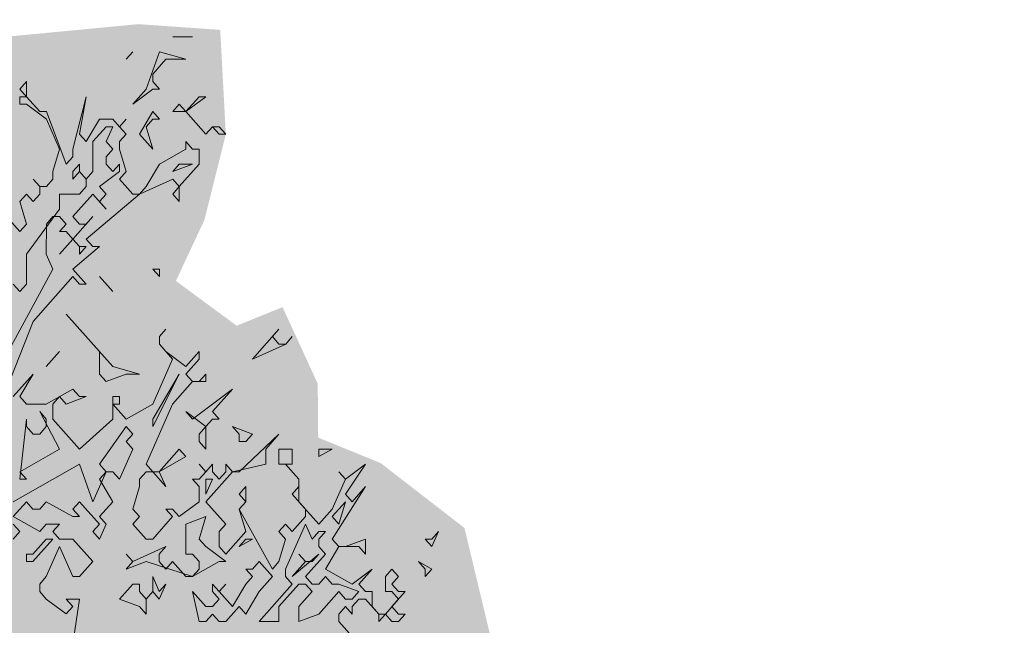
# Model space of a CAD drawing. Header units: metres. Extents: x -111 to -1, y -8 to 26.
# Tile 185 of 209: x -8 to -6.32, y 4.67 to 5.7. Entities that reach past the tile are written whole.
import ezdxf

# ---------------------------------------------------------------- set-up
doc = ezdxf.new("R2010")
doc.units = ezdxf.units.M
doc.header["$MEASUREMENT"] = 0
doc.layers.add('60 Pflanzen außen', color=7, linetype='Continuous')
doc.layers.add('94 Genehmigungsplanung Bemaßung', color=7, linetype='Continuous')
doc.styles.add('ERSTELLTER_STIL_2', font='arial.ttf')
doc.dimstyles.new('ERSTELLTER_STIL__1', dxfattribs={"dimtxt": 0.25, "dimasz": 0.19, "dimexe": 0.18, "dimexo": 0.1, "dimgap": 0, "dimtad": 1, "dimtih": 1, "dimtoh": 1, "dimzin": 0, "dimdsep": 46, "dimtxsty": 'ERSTELLTER_STIL_2', "dimblk": 'ARROWHEAD_6', "dimblk1": 'ARROWHEAD_6', "dimblk2": 'ARROWHEAD_6', "dimcen": 0.09, "dimclrd": 7, "dimclre": 7, "dimclrt": 7, "dimazin": 0, "dimtfac": 1, "dimtdec": 4, "dimtmove": 0, "dimatfit": 3, "dimfxl": 1, "dimtolj": 1, "dimtzin": 0, "dimarcsym": 0})

# ---------------------------------------------------------------- blocks, each defined once
blk = doc.blocks.new('Laubbäume 27[6]_1', base_point=(-8.3502, -0.2668))
at = {"layer": '60 Pflanzen außen', "linetype": 'Continuous', "lineweight": 0, "true_color": 0xffffff}
blk.add_hatch(color=7, dxfattribs=at).paths.add_polyline_path([(-6.6475, 2.5065), (-6.8906, 2.5734), (-6.9676, 2.7181), (-7.1273, 2.91), (-7.1854, 2.995), (-7.1443, 3.0471), (-7.0934, 3.006), (-6.9603, 2.9292), (-6.97, 2.8195), (-6.8877, 2.7456), (-6.8078, 2.8469), (-6.5923, 2.8497), (-6.5705, 3.0827), (-6.5801, 3.2471), (-6.5341, 3.3623), (-6.6067, 3.5213), (-6.7472, 3.6063), (-6.7956, 3.5788), (-6.815, 3.524), (-6.9063, 3.4876), (-6.9312, 3.6255), (-6.8634, 3.6775), (-6.7786, 3.8173), (-6.9795, 3.9483), (-6.9359, 4.1436), (-7.1587, 4.2395), (-7.2472, 4.3596), (-7.1661, 4.5142), (-7.2428, 4.8339), (-7.3857, 4.9445), (-7.4921, 4.9878), (-7.4929, 5.0797), (-7.5528, 5.2101), (-7.6311, 5.1785), (-7.7346, 5.2548), (-7.6859, 5.3589), (-7.6495, 5.5048), (-7.6591, 5.6825), (-7.7985, 5.6923), (-8.0234, 5.6709), (-8.1907, 5.6365), (-8.4362, 5.5182), (-8.4696, 5.3898), (-8.6556, 5.3569), (-8.6725, 5.3004), (-8.5655, 5.199), (-8.6963, 5.1365), (-8.7892, 5.1201), (-8.7922, 5.0543), (-8.8841, 5.0148), (-9.0304, 4.7648), (-9.0014, 4.5839), (-8.9288, 4.4721), (-8.9026, 4.3602), (-9.0217, 4.3931), (-9.1467, 4.4326), (-9.1588, 4.7287), (-9.3325, 4.9228), (-9.4081, 4.9129), (-9.5999, 4.5421), (-9.6289, 4.3998), (-9.7277, 4.2715), (-9.5678, 4.1386), (-9.3892, 3.9401), (-9.3493, 3.8315), (-9.4185, 3.7174), (-9.5105, 3.7545), (-9.5629, 3.8178), (-9.5716, 3.6712), (-9.6152, 3.5988), (-9.739, 3.7108), (-9.862, 3.7222), (-9.8201, 3.4759), (-10.0972, 3.4227), (-10.2469, 3.3386), (-10.3027, 3.1333), (-10.3139, 2.9644), (-10.3097, 2.7417), (-10.3013, 2.5665), (-10.1089, 2.3722), (-10.1257, 2.287), (-10.0294, 2.2017), (-10.0336, 2.0691), (-9.9385, 1.9105), (-9.7785, 1.818), (-9.9375, 1.6664), (-9.8705, 1.5385), (-9.812, 1.6427), (-9.7268, 1.6948), (-9.6488, 1.5054), (-9.661, 1.3656), (-9.5538, 1.3451), (-9.699, 1.2022), (-9.7618, 1.079), (-9.7535, 0.8517), (-9.5797, 0.8845), (-9.4074, 0.7906), (-9.395, 0.6372), (-9.2824, 0.4755), (-9.1933, 0.3727), (-9.115, 0.4201), (-9.0703, 0.7085), (-9.0284, 0.7796), (-8.9726, 0.7203), (-8.9029, 0.748), (-8.8626, 0.7614), (-8.875, 0.9216), (-8.7495, 1.044), (-8.6798, 1.044), (-8.5299, 0.9848), (-8.4671, 0.969), (-8.2958, 0.8165), (-8.2505, 0.4971), (-8.2845, 0.3821), (-8.2619, 0.2288), (-8.2732, 0.0883), (-8.2619, 0.05), (-8.2732, -0.0139), (-8.2619, -0.0267), (-8.2846, -0.18), (-8.3072, -0.2311), (-8.2619, -0.2183), (-8.2393, -0.1928), (-8.1826, -0.2311), (-8.1486, -0.2183), (-8.1373, -0.2055), (-8.1033, -0.2311), (-8.092, -0.2439), (-8.0466, -0.2311), (-8.0126, -0.2311), (-8.0466, -0.1672), (-8.0576, 0.0931), (-8.0466, 0.2032), (-8.0579, 0.216), (-8.0466, 0.2288), (-8.0692, 0.3821), (-8.0525, 0.4573), (-7.9431, 0.413), (-7.8131, 0.3147), (-7.7695, 0.3443), (-7.7538, 0.4166), (-7.7085, 0.4725), (-7.6765, 0.3903), (-7.617, 0.3376), (-7.5457, 0.3732), (-7.5219, 0.4934), (-7.5372, 0.7254), (-7.4614, 0.6977), (-7.4818, 0.8034), (-7.4207, 0.8582), (-7.3971, 0.9361), (-7.3153, 0.9443), (-7.3063, 0.8721), (-7.2478, 0.831), (-7.2417, 0.6985), (-7.1489, 0.5614), (-7.0279, 0.7396), (-7.0864, 0.8972), (-7.2158, 1.0956), (-7.1549, 1.1325), (-6.9835, 0.9338), (-6.9088, 0.9634), (-7.0359, 1.1531), (-7.0343, 1.3175), (-6.9552, 1.2604), (-6.82, 1.4089), (-6.9209, 1.6396), (-6.8665, 1.6533), (-6.7736, 1.6031), (-6.6979, 1.6728), (-6.7711, 1.9357), (-6.7115, 2.0427), (-6.6098, 2.1413), (-6.589, 2.2701)])
at = {"layer": '60 Pflanzen außen', "color": 8, "linetype": 'Continuous', "lineweight": 18}
for p, q in [((-7.7061, 5.6709), (-7.7401, 5.6709)), ((-7.7401, 5.6709), (-7.7061, 5.6709)), ((-7.8081, 5.6454), (-7.8194, 5.6326)), ((-7.8194, 5.6326), (-7.8081, 5.6454)), ((-7.7628, 5.6454), (-7.7855, 5.5815)), ((-7.7175, 5.6326), (-7.7628, 5.6454)), ((-7.7741, 5.607), (-7.7515, 5.6326)), ((-7.7515, 5.6326), (-7.7175, 5.6326)), ((-7.7741, 5.5943), (-7.7741, 5.607)), ((-7.9894, 5.5943), (-8.0007, 5.5815)), ((-7.9894, 5.5687), (-7.9894, 5.5943)), ((-7.7628, 5.5815), (-7.7741, 5.5943)), ((-8.0007, 5.5815), (-7.9894, 5.5687)), ((-7.8081, 5.5559), (-7.7741, 5.5815)), ((-7.7855, 5.5815), (-7.8081, 5.5559)), ((-7.7741, 5.5815), (-7.7628, 5.5815)), ((-8.0007, 5.5687), (-8.0008, 5.556)), ((-8.0008, 5.556), (-7.9894, 5.556)), ((-7.9894, 5.5687), (-8.0007, 5.5687)), ((-7.9668, 5.5432), (-7.9894, 5.5687)), ((-7.9894, 5.556), (-7.9554, 5.5304)), ((-7.8874, 5.5687), (-7.9101, 5.4793)), ((-7.8988, 5.5049), (-7.8874, 5.5687)), ((-7.7288, 5.5559), (-7.7401, 5.5432)), ((-7.7175, 5.5432), (-7.7288, 5.5559)), ((-7.7175, 5.5432), (-7.6835, 5.5687)), ((-7.6948, 5.5687), (-7.7175, 5.5432)), ((-7.6835, 5.5687), (-7.6948, 5.5687)), ((-7.9554, 5.5432), (-7.9668, 5.5432)), ((-7.9214, 5.4538), (-7.9554, 5.5432)), ((-7.7741, 5.5432), (-7.7968, 5.5048)), ((-7.7628, 5.5304), (-7.7741, 5.5432)), ((-7.7401, 5.5432), (-7.7175, 5.5432)), ((-7.7175, 5.5432), (-7.6835, 5.5048)), ((-7.6835, 5.5048), (-7.7175, 5.5432)), ((-7.9554, 5.5304), (-7.9328, 5.4793)), ((-7.8648, 5.5304), (-7.8874, 5.4921)), ((-7.8421, 5.5304), (-7.8648, 5.5304)), ((-7.8308, 5.5176), (-7.8421, 5.5304)), ((-7.8308, 5.5176), (-7.8195, 5.5304)), ((-7.8195, 5.5304), (-7.8308, 5.5176)), ((-7.7855, 5.5176), (-7.7741, 5.5304)), ((-7.7741, 5.5304), (-7.7628, 5.5304)), ((-7.8874, 5.4921), (-7.8988, 5.5049)), ((-7.8534, 5.5176), (-7.8761, 5.4921)), ((-7.8535, 5.4921), (-7.8421, 5.5176)), ((-7.8421, 5.5176), (-7.8534, 5.5176)), ((-7.8195, 5.5048), (-7.8308, 5.5176)), ((-7.8308, 5.4921), (-7.8195, 5.5048)), ((-7.7968, 5.5048), (-7.7741, 5.4793)), ((-7.7741, 5.4793), (-7.7855, 5.5176)), ((-7.6835, 5.5048), (-7.6722, 5.5176)), ((-7.6722, 5.5176), (-7.6835, 5.5048)), ((-7.6722, 5.5176), (-7.6608, 5.5048)), ((-7.6608, 5.5176), (-7.6722, 5.5176)), ((-7.6495, 5.5048), (-7.6608, 5.5176)), ((-7.6608, 5.5048), (-7.6495, 5.5048)), ((-7.8761, 5.4921), (-7.8761, 5.441)), ((-7.8421, 5.4793), (-7.8535, 5.4921)), ((-7.8308, 5.4793), (-7.8308, 5.4921)), ((-7.7061, 5.4793), (-7.7175, 5.4921)), ((-7.7175, 5.4921), (-7.7175, 5.4793)), ((-7.9328, 5.4793), (-7.9441, 5.441)), ((-7.9101, 5.4793), (-7.9101, 5.4665)), ((-7.8535, 5.4665), (-7.8421, 5.4793)), ((-7.8195, 5.441), (-7.8308, 5.4793)), ((-7.7175, 5.4793), (-7.7628, 5.4537)), ((-7.6948, 5.4793), (-7.7061, 5.4793)), ((-7.6948, 5.4537), (-7.6948, 5.4793)), ((-7.9101, 5.4665), (-7.9214, 5.4538)), ((-7.8535, 5.4537), (-7.8535, 5.4665)), ((-7.9441, 5.441), (-7.9441, 5.4282)), ((-7.8988, 5.4538), (-7.9101, 5.441)), ((-7.9101, 5.441), (-7.9101, 5.4282)), ((-7.9101, 5.4282), (-7.8988, 5.441)), ((-7.8988, 5.441), (-7.8988, 5.4538)), ((-7.8875, 5.4282), (-7.8988, 5.441)), ((-7.8988, 5.441), (-7.8875, 5.4282)), ((-7.8761, 5.441), (-7.8875, 5.4282)), ((-7.8648, 5.4154), (-7.8308, 5.441)), ((-7.8421, 5.441), (-7.8535, 5.4537)), ((-7.8308, 5.4537), (-7.8421, 5.441)), ((-7.8308, 5.441), (-7.8308, 5.4537)), ((-7.8308, 5.4282), (-7.8195, 5.441)), ((-7.7628, 5.4537), (-7.7855, 5.4154)), ((-7.7401, 5.441), (-7.7061, 5.4537)), ((-7.7288, 5.4537), (-7.7401, 5.441)), ((-7.7288, 5.4154), (-7.6948, 5.4537)), ((-7.7061, 5.4537), (-7.7288, 5.4537)), ((-7.9668, 5.4154), (-7.9781, 5.4282)), ((-7.9781, 5.4282), (-7.9668, 5.4154)), ((-7.9441, 5.4282), (-7.9554, 5.4154)), ((-7.8875, 5.4282), (-7.8875, 5.4154)), ((-7.8081, 5.4026), (-7.8308, 5.4282)), ((-7.7968, 5.4026), (-7.7401, 5.4282)), ((-7.7401, 5.4282), (-7.7288, 5.4154)), ((-7.9554, 5.4154), (-7.9668, 5.4154)), ((-7.9668, 5.4154), (-7.9668, 5.4027)), ((-7.8875, 5.4154), (-7.8988, 5.4027)), ((-7.8535, 5.4026), (-7.8648, 5.4154)), ((-7.7855, 5.4154), (-7.7968, 5.4026)), ((-7.7288, 5.4154), (-7.7401, 5.4026)), ((-7.7288, 5.3899), (-7.7288, 5.4154)), ((-8.0008, 5.3388), (-8.0461, 5.3899)), ((-7.9894, 5.4027), (-8.0008, 5.3899)), ((-8.0008, 5.3899), (-7.9894, 5.3516)), ((-7.9781, 5.3899), (-7.9894, 5.4027)), ((-7.9668, 5.4027), (-7.9781, 5.3899)), ((-7.8988, 5.4027), (-7.9328, 5.4027)), ((-7.9328, 5.4027), (-7.9328, 5.3771)), ((-7.9101, 5.3643), (-7.8761, 5.4026)), ((-7.8875, 5.326), (-7.7968, 5.4026)), ((-7.8761, 5.4026), (-7.8535, 5.3771)), ((-7.8648, 5.3899), (-7.8535, 5.4026)), ((-7.8535, 5.3771), (-7.8648, 5.3899)), ((-7.7968, 5.4026), (-7.8081, 5.4026)), ((-7.7401, 5.4026), (-7.7288, 5.3899)), ((-7.9328, 5.3771), (-7.9894, 5.3005)), ((-7.9554, 5.3516), (-7.9441, 5.3643)), ((-7.9441, 5.3643), (-7.9328, 5.3643)), ((-7.9328, 5.3643), (-7.9215, 5.3516)), ((-7.9101, 5.326), (-7.8761, 5.3643)), ((-7.8988, 5.3516), (-7.9101, 5.3643)), ((-7.8761, 5.3643), (-7.8875, 5.3515)), ((-7.9894, 5.3516), (-8.0008, 5.3388)), ((-7.9555, 5.3005), (-7.9554, 5.3516)), ((-7.9215, 5.3516), (-7.9328, 5.3388)), ((-7.9328, 5.3388), (-7.9215, 5.3388)), ((-7.9215, 5.3388), (-7.9101, 5.326)), ((-7.8875, 5.3515), (-7.8988, 5.3516)), ((-7.9101, 5.326), (-7.9328, 5.3005)), ((-7.9328, 5.3005), (-7.9101, 5.326)), ((-7.9101, 5.326), (-7.8988, 5.3132)), ((-7.8988, 5.3132), (-7.9101, 5.326)), ((-7.8761, 5.3132), (-7.8875, 5.326)), ((-7.9101, 5.2749), (-7.8648, 5.3132)), ((-7.8988, 5.3132), (-7.8988, 5.3005)), ((-7.8988, 5.3005), (-7.8875, 5.3132)), ((-7.8875, 5.3132), (-7.8988, 5.3132)), ((-7.8648, 5.3132), (-7.8761, 5.3132)), ((-7.9894, 5.3005), (-7.9894, 5.2494)), ((-7.9441, 5.2749), (-7.9555, 5.3005)), ((-8.0348, 5.1088), (-7.9441, 5.2749)), ((-7.8875, 5.2493), (-7.9101, 5.2749)), ((-7.7628, 5.2749), (-7.7742, 5.2749)), ((-7.7742, 5.2749), (-7.7628, 5.2621)), ((-7.7628, 5.2621), (-7.7628, 5.2749)), ((-7.9781, 5.1855), (-7.9101, 5.2621)), ((-7.9101, 5.2621), (-7.8988, 5.2494)), ((-7.8421, 5.2366), (-7.8648, 5.2621)), ((-7.8648, 5.2621), (-7.8421, 5.2366)), ((-8.0008, 5.2366), (-8.0121, 5.2494)), ((-7.9894, 5.2494), (-8.0008, 5.2366)), ((-7.8988, 5.2494), (-7.8875, 5.2493)), ((-7.8422, 5.1088), (-7.9215, 5.1983)), ((-7.9215, 5.1983), (-7.8648, 5.1344)), ((-8.0235, 5.0705), (-7.9781, 5.1855)), ((-7.7628, 5.1599), (-7.7515, 5.1727)), ((-7.7515, 5.1727), (-7.7628, 5.1599)), ((-7.5589, 5.1727), (-7.6042, 5.1216)), ((-7.5702, 5.1599), (-7.5589, 5.1727)), ((-7.7628, 5.1471), (-7.7628, 5.1599)), ((-7.7628, 5.1599), (-7.7628, 5.1471)), ((-7.5589, 5.1471), (-7.5702, 5.1599)), ((-7.5475, 5.1471), (-7.5362, 5.1599)), ((-7.5362, 5.1599), (-7.5475, 5.1471)), ((-7.7515, 5.1344), (-7.7628, 5.1471)), ((-7.7628, 5.1471), (-7.7402, 5.1216)), ((-7.6042, 5.1216), (-7.5475, 5.1471)), ((-7.5475, 5.1471), (-7.5589, 5.1471)), ((-7.9328, 5.1344), (-7.9555, 5.1088)), ((-7.9555, 5.1088), (-7.9328, 5.1344)), ((-7.8648, 5.1344), (-7.8648, 5.096)), ((-7.7402, 5.1216), (-7.7742, 5.0449)), ((-7.7175, 5.1088), (-7.7515, 5.1344)), ((-7.6948, 5.1344), (-7.7175, 5.1088)), ((-7.7175, 5.096), (-7.6949, 5.1216)), ((-7.6949, 5.1216), (-7.6948, 5.1344)), ((-7.7968, 5.096), (-7.8422, 5.1088)), ((-7.9781, 5.0961), (-8.0121, 5.0577)), ((-8.0008, 5.0577), (-7.9781, 5.0961)), ((-7.8648, 5.096), (-7.8535, 5.0833)), ((-7.8535, 5.0833), (-7.8195, 5.096)), ((-7.8195, 5.096), (-7.7968, 5.096)), ((-7.7742, 5.0066), (-7.7288, 5.096)), ((-7.7288, 5.096), (-7.7742, 5.0194)), ((-7.7062, 5.0833), (-7.7175, 5.096)), ((-7.6835, 5.096), (-7.6949, 5.0833)), ((-7.6835, 5.0833), (-7.6835, 5.096)), ((-7.9101, 5.0705), (-7.9555, 5.045)), ((-7.8988, 5.0577), (-7.9101, 5.0705)), ((-7.7402, 5.0449), (-7.7062, 5.0833)), ((-7.7062, 5.0833), (-7.6835, 5.0833)), ((-7.6949, 5.0833), (-7.7062, 5.0833)), ((-7.6382, 5.0705), (-7.7062, 5.0194)), ((-7.6722, 5.0322), (-7.6382, 5.0705)), ((-7.9895, 5.045), (-8.0008, 5.0577)), ((-7.9441, 5.045), (-7.9328, 5.0577)), ((-7.9328, 5.0577), (-7.9215, 5.045)), ((-7.9215, 5.045), (-7.8875, 5.0577)), ((-7.8875, 5.0577), (-7.8988, 5.0577)), ((-7.8308, 5.0577), (-7.8422, 5.0577)), ((-7.8422, 5.0577), (-7.8422, 5.0194)), ((-7.8308, 5.0449), (-7.8308, 5.0577)), ((-7.9555, 5.045), (-7.9895, 5.045)), ((-7.9441, 5.0194), (-7.9441, 5.045)), ((-7.8195, 5.0194), (-7.8422, 5.0449)), ((-7.8422, 5.0449), (-7.8308, 5.0449)), ((-7.7742, 5.0449), (-7.8195, 5.0194)), ((-7.7855, 4.9427), (-7.7402, 5.0449)), ((-7.9895, 5.0194), (-8.0008, 4.9172)), ((-7.9895, 5.0066), (-7.9895, 5.0194)), ((-7.9328, 4.9683), (-7.9668, 5.0322)), ((-7.9668, 5.0322), (-7.9555, 5.0194)), ((-7.9555, 5.0194), (-7.9555, 5.0066)), ((-7.8988, 4.9683), (-7.9441, 5.0194)), ((-7.8422, 5.0194), (-7.8988, 4.9683)), ((-7.7742, 5.0194), (-7.7742, 5.0066)), ((-7.7175, 5.0322), (-7.6835, 5.0066)), ((-7.7062, 5.0194), (-7.7175, 5.0322)), ((-7.6835, 5.0066), (-7.6722, 5.0194)), ((-7.6609, 5.0194), (-7.6722, 5.0322)), ((-7.6722, 5.0194), (-7.6609, 5.0194)), ((-7.9781, 4.9939), (-7.9895, 5.0066)), ((-7.9555, 5.0066), (-7.9668, 4.9939)), ((-7.8195, 5.0066), (-7.8648, 4.9427)), ((-7.8082, 4.9938), (-7.8195, 5.0066)), ((-7.6835, 5.0066), (-7.6949, 4.9938)), ((-7.6835, 4.9683), (-7.6835, 5.0066)), ((-7.6042, 4.9938), (-7.6382, 5.0066)), ((-7.6382, 5.0066), (-7.6269, 4.9938)), ((-7.9668, 4.9939), (-7.9781, 4.9939)), ((-7.8195, 4.9811), (-7.8082, 4.9938)), ((-7.6949, 4.9938), (-7.6949, 4.9811)), ((-7.5589, 4.9938), (-7.6269, 4.9293)), ((-7.6269, 4.9938), (-7.6269, 4.981)), ((-7.6155, 4.981), (-7.6042, 4.9938)), ((-7.5816, 4.9683), (-7.5589, 4.9938)), ((-8.0008, 4.9293), (-7.9328, 4.9683)), ((-7.8308, 4.9172), (-7.8082, 4.9683)), ((-7.8082, 4.9683), (-7.8195, 4.9811)), ((-7.7289, 4.9683), (-7.7629, 4.9293)), ((-7.7175, 4.9555), (-7.7289, 4.9683)), ((-7.6949, 4.9811), (-7.6835, 4.9683)), ((-7.6269, 4.981), (-7.6155, 4.981)), ((-7.5816, 4.9427), (-7.5816, 4.9683)), ((-7.5362, 4.9683), (-7.5589, 4.9683)), ((-7.5589, 4.9683), (-7.5589, 4.9427)), ((-7.5362, 4.9427), (-7.5362, 4.9683)), ((-7.4909, 4.9555), (-7.4682, 4.9683)), ((-7.4682, 4.9683), (-7.4909, 4.9683)), ((-7.4909, 4.9683), (-7.4909, 4.9555)), ((-7.7629, 4.9293), (-7.7175, 4.9555)), ((-7.8988, 4.9428), (-8.0121, 4.8782)), ((-7.8762, 4.8782), (-7.8988, 4.9428)), ((-7.8648, 4.9427), (-7.8535, 4.9293)), ((-7.7742, 4.9293), (-7.7855, 4.9427)), ((-7.6835, 4.9293), (-7.6949, 4.9427)), ((-7.6949, 4.9427), (-7.6835, 4.9293)), ((-7.6722, 4.9427), (-7.6835, 4.9293)), ((-7.6722, 4.9293), (-7.6722, 4.9427)), ((-7.6382, 4.9293), (-7.6495, 4.9427)), ((-7.6495, 4.9427), (-7.6495, 4.9293)), ((-7.6382, 4.9293), (-7.5816, 4.9427)), ((-7.5589, 4.9427), (-7.5476, 4.9427)), ((-7.5249, 4.9172), (-7.5476, 4.9427)), ((-7.5476, 4.9427), (-7.5362, 4.9427)), ((-7.5476, 4.9427), (-7.5249, 4.9172)), ((-7.4456, 4.8916), (-7.4116, 4.9427)), ((-7.4116, 4.9427), (-7.4456, 4.9172)), ((-7.9895, 4.9172), (-8.0008, 4.9293)), ((-8.0008, 4.9172), (-7.9895, 4.9172)), ((-7.8535, 4.9293), (-7.8762, 4.8782)), ((-7.8648, 4.9172), (-7.8535, 4.9293)), ((-7.8422, 4.8782), (-7.8648, 4.9172)), ((-7.8535, 4.9293), (-7.8422, 4.9293)), ((-7.8422, 4.9293), (-7.8308, 4.9172)), ((-7.7969, 4.9172), (-7.7855, 4.9293)), ((-7.7969, 4.9044), (-7.7969, 4.9172)), ((-7.7855, 4.9293), (-7.7742, 4.9293)), ((-7.7742, 4.9293), (-7.7515, 4.9044)), ((-7.7629, 4.9293), (-7.7742, 4.9293)), ((-7.7515, 4.9044), (-7.7629, 4.9293)), ((-7.6949, 4.9172), (-7.7062, 4.9172)), ((-7.7062, 4.9172), (-7.6949, 4.9044)), ((-7.6835, 4.9293), (-7.6949, 4.9172)), ((-7.6835, 4.8782), (-7.6382, 4.9293)), ((-7.6835, 4.8916), (-7.6722, 4.9172)), ((-7.6722, 4.9172), (-7.6835, 4.9172)), ((-7.6835, 4.9172), (-7.6835, 4.8916)), ((-7.6609, 4.9172), (-7.6722, 4.9293)), ((-7.6495, 4.9293), (-7.6609, 4.9172)), ((-7.6269, 4.9293), (-7.6382, 4.9293)), ((-7.5249, 4.8782), (-7.5249, 4.9172)), ((-7.5249, 4.9172), (-7.5249, 4.9044)), ((-7.4456, 4.9172), (-7.4683, 4.8661)), ((-7.4456, 4.9172), (-7.4569, 4.9293)), ((-7.4569, 4.9293), (-7.4456, 4.9172)), ((-7.8082, 4.8661), (-7.7969, 4.9044)), ((-7.6949, 4.9044), (-7.6949, 4.8782)), ((-7.6156, 4.9044), (-7.6269, 4.8916)), ((-7.6156, 4.8782), (-7.6156, 4.9044)), ((-7.5249, 4.9044), (-7.5362, 4.8916)), ((-7.4683, 4.815), (-7.4116, 4.9044)), ((-7.4116, 4.9044), (-7.4343, 4.8782)), ((-7.6269, 4.8916), (-7.6156, 4.8782)), ((-7.5362, 4.8916), (-7.5136, 4.8661)), ((-7.4343, 4.8782), (-7.4456, 4.8916)), ((-8.0121, 4.8533), (-7.9895, 4.8782)), ((-7.9895, 4.8782), (-7.9782, 4.8661)), ((-7.9668, 4.8661), (-7.9555, 4.8782)), ((-7.9555, 4.8782), (-7.9102, 4.8533)), ((-7.9102, 4.8661), (-7.8988, 4.8782)), ((-7.8988, 4.8782), (-7.8648, 4.8405)), ((-7.8648, 4.8533), (-7.8422, 4.8782)), ((-7.6949, 4.8782), (-7.7289, 4.8533)), ((-7.6496, 4.8405), (-7.6835, 4.8782)), ((-7.6269, 4.8661), (-7.6156, 4.8782)), ((-7.6156, 4.8782), (-7.6269, 4.8661)), ((-7.4909, 4.8405), (-7.5249, 4.8782)), ((-7.4456, 4.8782), (-7.4683, 4.8533)), ((-7.4569, 4.8405), (-7.4456, 4.8782)), ((-7.9668, 4.8278), (-8.0121, 4.8533)), ((-7.9782, 4.8661), (-7.9668, 4.8661)), ((-7.8988, 4.8533), (-7.9102, 4.8661)), ((-7.9102, 4.8533), (-7.8988, 4.8533)), ((-7.8535, 4.8405), (-7.8648, 4.8533)), ((-7.7969, 4.8533), (-7.8082, 4.8661)), ((-7.8082, 4.8405), (-7.7969, 4.8533)), ((-7.7402, 4.8533), (-7.7742, 4.815)), ((-7.7402, 4.8661), (-7.7515, 4.8661)), ((-7.7515, 4.8661), (-7.7402, 4.8533)), ((-7.7289, 4.8533), (-7.7402, 4.8661)), ((-7.6835, 4.8533), (-7.7175, 4.8405)), ((-7.6949, 4.815), (-7.6835, 4.8533)), ((-7.5702, 4.7639), (-7.6269, 4.8661)), ((-7.6269, 4.8661), (-7.6156, 4.8277)), ((-7.5136, 4.8533), (-7.5362, 4.8277)), ((-7.5136, 4.8661), (-7.5136, 4.8533)), ((-7.4683, 4.8661), (-7.4909, 4.8405)), ((-7.4683, 4.8533), (-7.4569, 4.8405)), ((-8.0008, 4.8278), (-8.0122, 4.8406)), ((-7.9555, 4.8406), (-7.9668, 4.8278)), ((-7.9328, 4.8406), (-7.9555, 4.8406)), ((-7.9442, 4.8278), (-7.9328, 4.8406)), ((-7.8648, 4.8405), (-7.8762, 4.8278)), ((-7.8648, 4.815), (-7.8535, 4.8405)), ((-7.7855, 4.815), (-7.8082, 4.8405)), ((-7.7175, 4.8405), (-7.7175, 4.7894)), ((-7.6609, 4.8278), (-7.6496, 4.8405)), ((-7.5476, 4.8405), (-7.5589, 4.8277)), ((-7.5362, 4.8277), (-7.5476, 4.8405)), ((-7.5136, 4.8405), (-7.5476, 4.7639)), ((-7.5022, 4.815), (-7.5136, 4.8405)), ((-8.0122, 4.815), (-8.0008, 4.8278)), ((-7.9328, 4.815), (-7.9442, 4.8278)), ((-7.8762, 4.8278), (-7.8648, 4.815)), ((-7.6609, 4.8022), (-7.6609, 4.8278)), ((-7.6156, 4.8277), (-7.6496, 4.7894)), ((-7.5589, 4.8277), (-7.5476, 4.815)), ((-7.4909, 4.8277), (-7.5022, 4.815)), ((-7.4909, 4.815), (-7.4796, 4.8277)), ((-7.4796, 4.8277), (-7.4909, 4.8277)), ((-7.2983, 4.8022), (-7.287, 4.8277)), ((-7.287, 4.8277), (-7.2983, 4.8149)), ((-7.9782, 4.7767), (-7.9442, 4.815)), ((-7.9555, 4.815), (-7.9782, 4.7895)), ((-7.9442, 4.815), (-7.9555, 4.815)), ((-7.9555, 4.7511), (-7.9328, 4.8022)), ((-7.9102, 4.815), (-7.9328, 4.815)), ((-7.9328, 4.8022), (-7.9102, 4.7511)), ((-7.8762, 4.7767), (-7.9102, 4.815)), ((-7.7515, 4.8022), (-7.8082, 4.7767)), ((-7.7742, 4.815), (-7.7855, 4.815)), ((-7.7629, 4.7894), (-7.7515, 4.8022)), ((-7.6835, 4.8022), (-7.6949, 4.815)), ((-7.6496, 4.7767), (-7.6835, 4.8022)), ((-7.6496, 4.7894), (-7.6609, 4.8022)), ((-7.6269, 4.8022), (-7.6042, 4.815)), ((-7.6156, 4.815), (-7.6269, 4.8022)), ((-7.6042, 4.815), (-7.6156, 4.815)), ((-7.5476, 4.815), (-7.5589, 4.7766)), ((-7.4909, 4.8022), (-7.4909, 4.815)), ((-7.4796, 4.7894), (-7.4909, 4.8022)), ((-7.4796, 4.7639), (-7.4569, 4.8022)), ((-7.4569, 4.8022), (-7.4683, 4.815)), ((-7.4569, 4.8022), (-7.4229, 4.8022)), ((-7.4456, 4.8022), (-7.4569, 4.8022)), ((-7.4116, 4.815), (-7.4456, 4.8022)), ((-7.4229, 4.8022), (-7.4116, 4.7894)), ((-7.4116, 4.7894), (-7.4116, 4.815)), ((-7.3096, 4.8149), (-7.2983, 4.8022)), ((-7.2983, 4.8149), (-7.3096, 4.8149)), ((-7.9782, 4.7895), (-7.9895, 4.7895)), ((-7.9895, 4.7895), (-7.9895, 4.7767)), ((-7.8082, 4.7767), (-7.8195, 4.7894)), ((-7.8195, 4.7894), (-7.8082, 4.7767)), ((-7.7629, 4.7767), (-7.7629, 4.7894)), ((-7.7175, 4.7894), (-7.7062, 4.7894)), ((-7.7062, 4.7894), (-7.6949, 4.7767)), ((-7.5362, 4.7511), (-7.4909, 4.7894)), ((-7.5136, 4.7766), (-7.5249, 4.7894)), ((-7.5249, 4.7894), (-7.5136, 4.7766)), ((-7.5136, 4.7511), (-7.4796, 4.7894)), ((-7.4909, 4.7894), (-7.5023, 4.7766)), ((-7.9895, 4.7767), (-7.9782, 4.7767)), ((-7.8988, 4.7511), (-7.8762, 4.7767)), ((-7.8082, 4.7767), (-7.8195, 4.7639)), ((-7.8195, 4.7639), (-7.7855, 4.7767)), ((-7.7855, 4.7767), (-7.7062, 4.7511)), ((-7.7515, 4.7639), (-7.7629, 4.7767)), ((-7.7402, 4.7767), (-7.7515, 4.7639)), ((-7.7175, 4.7511), (-7.7402, 4.7767)), ((-7.7062, 4.7511), (-7.6609, 4.7767)), ((-7.6949, 4.7767), (-7.6949, 4.7639)), ((-7.6609, 4.7767), (-7.6496, 4.7767)), ((-7.5929, 4.7766), (-7.6042, 4.7639)), ((-7.5702, 4.7511), (-7.5929, 4.7766)), ((-7.5589, 4.7766), (-7.5702, 4.7639)), ((-7.5136, 4.7766), (-7.5362, 4.7511)), ((-7.5023, 4.7766), (-7.5136, 4.7766)), ((-7.2983, 4.7638), (-7.321, 4.7766)), ((-7.321, 4.7766), (-7.3096, 4.7638)), ((-7.9668, 4.7384), (-7.9555, 4.7511)), ((-7.9102, 4.7511), (-7.8988, 4.7511)), ((-7.7629, 4.7256), (-7.7742, 4.7511)), ((-7.7742, 4.7511), (-7.7742, 4.7256)), ((-7.7062, 4.7511), (-7.7175, 4.7511)), ((-7.6949, 4.7639), (-7.7062, 4.7511)), ((-7.6156, 4.7639), (-7.6042, 4.7511)), ((-7.6042, 4.7639), (-7.6156, 4.7639)), ((-7.6042, 4.7511), (-7.6156, 4.7383)), ((-7.5929, 4.7255), (-7.5702, 4.7511)), ((-7.5476, 4.7639), (-7.5476, 4.7511)), ((-7.5476, 4.7511), (-7.5363, 4.7383)), ((-7.5023, 4.7383), (-7.5136, 4.7511)), ((-7.4796, 4.7511), (-7.4909, 4.7383)), ((-7.4343, 4.7383), (-7.4796, 4.7639)), ((-7.4683, 4.7383), (-7.4796, 4.7511)), ((-7.4003, 4.7639), (-7.4343, 4.7383)), ((-7.4229, 4.7383), (-7.4003, 4.7639)), ((-7.3663, 4.7639), (-7.3776, 4.7511)), ((-7.3776, 4.7511), (-7.3776, 4.7255)), ((-7.355, 4.7511), (-7.3663, 4.7639)), ((-7.3663, 4.7383), (-7.355, 4.7511)), ((-7.3096, 4.7511), (-7.2983, 4.7638)), ((-7.3096, 4.7638), (-7.3096, 4.7511)), ((-7.9668, 4.7256), (-7.9668, 4.7384)), ((-7.8082, 4.7383), (-7.8309, 4.7128)), ((-7.7969, 4.7383), (-7.8082, 4.7383)), ((-7.7969, 4.7256), (-7.7969, 4.7383)), ((-7.7629, 4.7128), (-7.7515, 4.7383)), ((-7.7515, 4.7383), (-7.7629, 4.7256)), ((-7.6609, 4.7256), (-7.6722, 4.7383)), ((-7.6722, 4.7383), (-7.6722, 4.7256)), ((-7.6609, 4.7256), (-7.6496, 4.7383)), ((-7.6496, 4.7383), (-7.6609, 4.7256)), ((-7.6156, 4.7383), (-7.6382, 4.7)), ((-7.5363, 4.7383), (-7.5929, 4.6744)), ((-7.5589, 4.7), (-7.5249, 4.7383)), ((-7.5249, 4.7383), (-7.5136, 4.7383)), ((-7.5136, 4.7383), (-7.5023, 4.7255)), ((-7.4909, 4.7383), (-7.5023, 4.7383)), ((-7.4569, 4.7383), (-7.4683, 4.7383)), ((-7.4229, 4.7255), (-7.4569, 4.7383)), ((-7.4116, 4.7255), (-7.4229, 4.7383)), ((-7.355, 4.7255), (-7.3663, 4.7383)), ((-7.9555, 4.7128), (-7.9668, 4.7256)), ((-7.7855, 4.7128), (-7.7969, 4.7256)), ((-7.7855, 4.7128), (-7.7742, 4.7256)), ((-7.7742, 4.7256), (-7.7855, 4.7128)), ((-7.7742, 4.7256), (-7.7629, 4.7128)), ((-7.6836, 4.7), (-7.7062, 4.7256)), ((-7.7062, 4.7256), (-7.6949, 4.6745)), ((-7.6722, 4.7256), (-7.6609, 4.7128)), ((-7.6382, 4.7), (-7.6609, 4.7256)), ((-7.6156, 4.6872), (-7.5929, 4.7255)), ((-7.5023, 4.7255), (-7.5249, 4.7)), ((-7.4909, 4.6872), (-7.4569, 4.7255)), ((-7.4569, 4.7255), (-7.4456, 4.7128)), ((-7.4343, 4.7128), (-7.4229, 4.7255)), ((-7.4003, 4.7255), (-7.4116, 4.7255)), ((-7.4003, 4.7), (-7.4003, 4.7255)), ((-7.3776, 4.7255), (-7.3663, 4.7255)), ((-7.3663, 4.7), (-7.3436, 4.7255)), ((-7.3663, 4.7255), (-7.355, 4.7127)), ((-7.3436, 4.7255), (-7.355, 4.7255)), ((-7.9215, 4.6873), (-7.9555, 4.7128)), ((-7.8989, 4.7128), (-7.9215, 4.7128)), ((-7.9215, 4.7128), (-7.9102, 4.7)), ((-7.9102, 4.7), (-7.9215, 4.6873)), ((-7.9102, 4.6362), (-7.8989, 4.7128)), ((-7.8309, 4.7128), (-7.7969, 4.7)), ((-7.7969, 4.7), (-7.7855, 4.6872)), ((-7.7855, 4.6872), (-7.7855, 4.7128)), ((-7.6722, 4.7), (-7.6836, 4.7)), ((-7.6609, 4.7128), (-7.6722, 4.7)), ((-7.6496, 4.6745), (-7.6269, 4.7)), ((-7.6269, 4.7), (-7.6156, 4.6872)), ((-7.5589, 4.6744), (-7.5589, 4.7)), ((-7.5249, 4.7), (-7.5249, 4.6744)), ((-7.4569, 4.6872), (-7.4456, 4.7)), ((-7.4456, 4.7128), (-7.4343, 4.7128)), ((-7.4456, 4.7), (-7.4343, 4.6872)), ((-7.4343, 4.7), (-7.4229, 4.7128)), ((-7.4343, 4.6872), (-7.4343, 4.7)), ((-7.4229, 4.7128), (-7.4116, 4.7128)), ((-7.4116, 4.7128), (-7.3889, 4.6872)), ((-7.3889, 4.6872), (-7.4003, 4.7)), ((-7.355, 4.7127), (-7.3776, 4.6872)), ((-7.355, 4.6872), (-7.3663, 4.7)), ((-7.6836, 4.6745), (-7.6722, 4.6872)), ((-7.6722, 4.6872), (-7.6609, 4.6745)), ((-7.5249, 4.6744), (-7.4909, 4.6872)), ((-7.4569, 4.6744), (-7.4569, 4.6872)), ((-7.3889, 4.6872), (-7.389, 4.6744)), ((-7.389, 4.6744), (-7.3776, 4.6872)), ((-7.3776, 4.6872), (-7.3889, 4.6872)), ((-7.3776, 4.6872), (-7.3663, 4.6744)), ((-7.355, 4.6744), (-7.3436, 4.6872)), ((-7.3436, 4.6872), (-7.355, 4.6872)), ((-7.6949, 4.6745), (-7.6836, 4.6745)), ((-7.6609, 4.6745), (-7.6496, 4.6745)), ((-7.5929, 4.6744), (-7.5589, 4.6744)), ((-7.4343, 4.6489), (-7.4569, 4.6744)), ((-7.3663, 4.6744), (-7.355, 4.6744))]:
    blk.add_line(p, q, dxfattribs=at)
blk = doc.blocks.new('*D122', base_point=(-27236.1321, 0))
at = {"layer": '94 Genehmigungsplanung Bemaßung', "color": 7, "linetype": 'Continuous', "lineweight": 13}
for p, q in [((-17.3411, 9.3843), (-17.3411, 9.7593)), ((-2.3419, 9.3843), (-2.3419, 9.7593)), ((-17.2411, 9.6718), (-17.4411, 9.4718)), ((-2.4419, 9.4718), (-2.2419, 9.6718)), ((-17.3411, 9.5718), (-2.3419, 9.5718)), ((-2.3419, 9.5718), (-2.1919, 9.5718))]:
    blk.add_line(p, q, dxfattribs=at)
at = {"layer": '94 Genehmigungsplanung Bemaßung', "color": 7, "lineweight": 13, "insert": (-10.2705, 9.6218), "char_height": 0.25, "attachment_point": 7, "style": 'ERSTELLTER_STIL_2'}
blk.add_mtext('\\A1;{\\pql;\\fArial|b0|i0|c0|p0;\\W1.000000;15,00}', dxfattribs=at)
blk = doc.blocks.new('ARROWHEAD_6')
at = {"color": 0, "linetype": 'Continuous', "lineweight": 0}
for p, q in [((-0.5, -0.5), (0.5, 0.5)), ((0, 0), (-1, 0))]:
    blk.add_line(p, q, dxfattribs=at)

msp = doc.modelspace()

# ---------------------------------------------------------------- block references
at = {"layer": '60 Pflanzen außen', "color": 8, "linetype": 'Continuous', "lineweight": 18}
msp.add_blockref('Laubbäume 27[6]_1', (-8.3502, -0.2668), dxfattribs=at)

# ---------------------------------------------------------------- dimensions: what is measured, and where the dimension line sits
at = {"layer": '94 Genehmigungsplanung Bemaßung', "color": 7, "linetype": 'Continuous', "lineweight": 13}
dim = msp.add_linear_dim(base=(-2.3419, 9.5718), p1=(-17.3411, -0.4), p2=(-2.3419, 25.35), dimstyle='ERSTELLTER_STIL__1', dxfattribs=at)
dim.commit()
dim.dimension.update_dxf_attribs({"geometry": '*D122', "text_midpoint": (-9.8517, 9.7468), "dimtype": 160})

doc.saveas('drawing.dxf')
